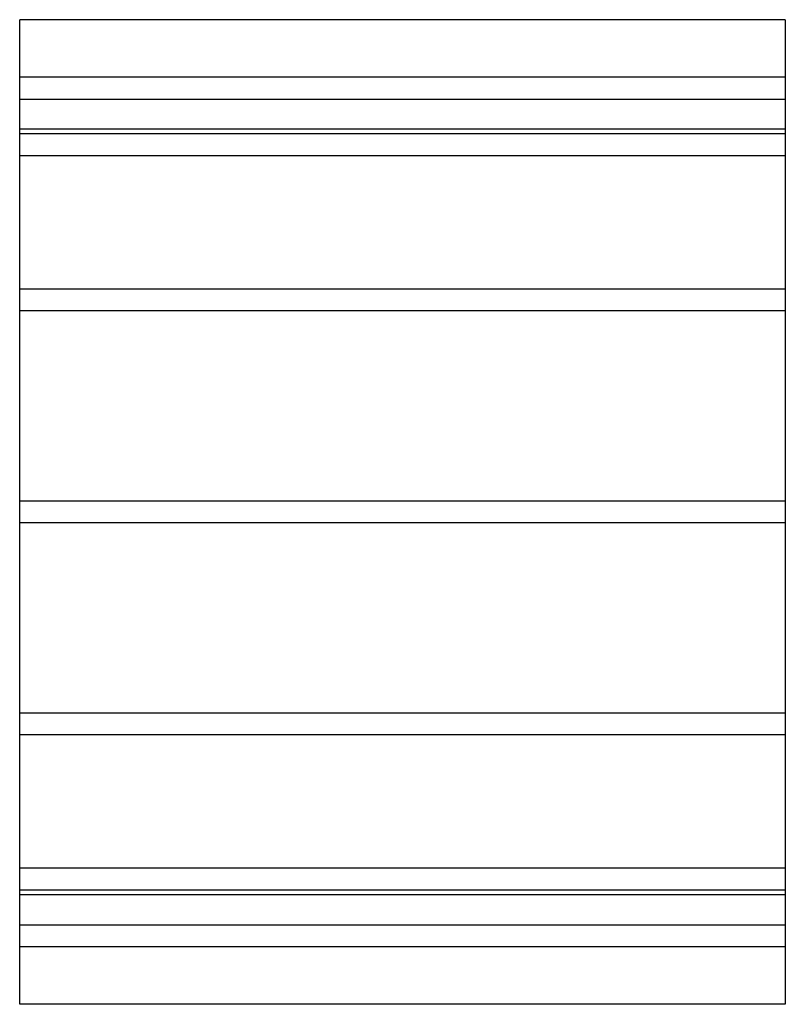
# Model space of a CAD drawing. Header units: millimetres. Extents: x -280 to 280, y -360 to 360.
import ezdxf

# ---------------------------------------------------------------- set-up
doc = ezdxf.new("R2010")
doc.units = ezdxf.units.MM
doc.layers.add('HIDDEN', color=7, linetype='Continuous')
doc.layers.add('THICK', color=7, linetype='Continuous')

msp = doc.modelspace()

# ---------------------------------------------------------------- linework, layer by layer
at = {"layer": 'HIDDEN'}
for p, q in [((280, 318), (-280, 318)), ((-280, 302), (280, 302)), ((280, 280), (-280, 280)), ((280, 276.47), (-280, 276.47)), ((280, 276.47), (-280, 276.47)), ((280, 260.47), (-280, 260.47)), ((280, 260.47), (-280, 260.47)), ((280, 163), (-280, 163)), ((280, 163), (-280, 163)), ((280, 147), (-280, 147)), ((280, 147), (-280, 147)), ((280, 8), (-280, 8)), ((280, 8), (-280, 8)), ((280, -8), (-280, -8)), ((280, -8), (-280, -8)), ((280, -147), (-280, -147)), ((280, -147), (-280, -147)), ((280, -163), (-280, -163)), ((280, -163), (-280, -163)), ((280, -260.47), (-280, -260.47)), ((280, -260.47), (-280, -260.47)), ((280, -276.47), (-280, -276.47)), ((280, -276.47), (-280, -276.47)), ((280, -280), (-280, -280)), ((-280, -302), (280, -302)), ((280, -318), (-280, -318))]:
    msp.add_line(p, q, dxfattribs=at)
at = {"layer": 'THICK'}
for p, q in [((-280, 0), (-280, 360)), ((280, 360), (-280, 360)), ((280, 360), (280, 0)), ((280, 0), (280, -360)), ((-280, -360), (-280, 0)), ((280, -360), (-280, -360))]:
    msp.add_line(p, q, dxfattribs=at)

doc.saveas('drawing.dxf')
